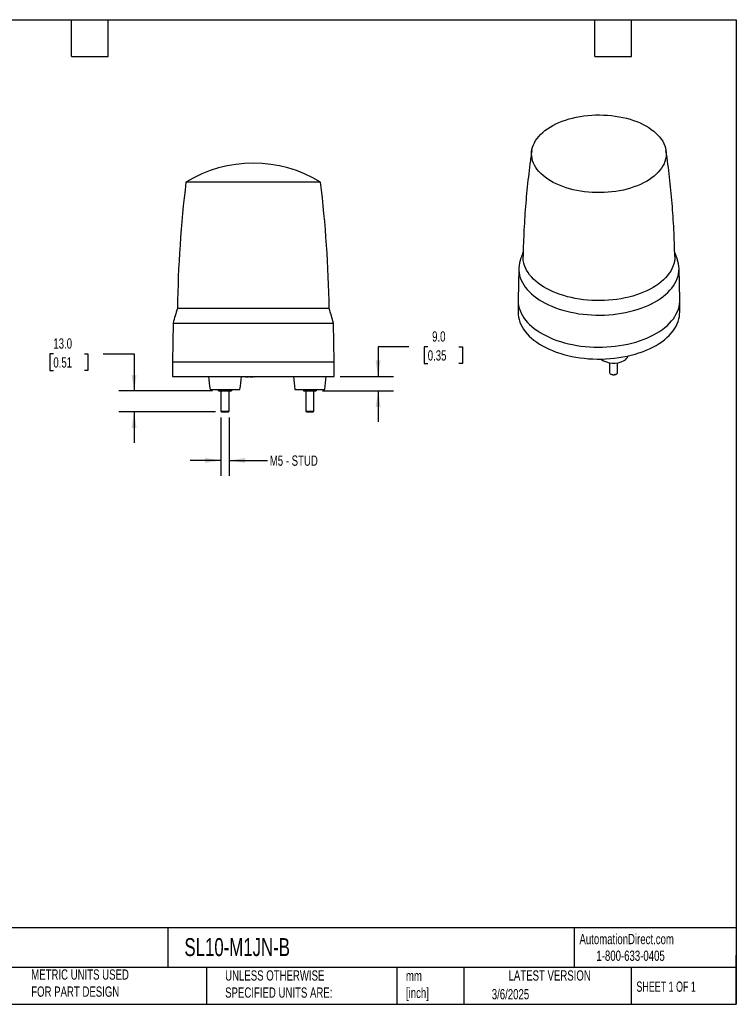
# Model space of a CAD drawing. Header units: millimetres. Extents: x 19 to 819, y 19 to 629.
# Tile 15 of 15: x 376 to 819, y 19 to 629. Entities that reach past the tile are written whole.
import ezdxf

# ---------------------------------------------------------------- set-up
doc = ezdxf.new("R2010")
doc.units = ezdxf.units.MM
doc.header["$LTSCALE"] = 3
doc.linetypes.add('SLD-Solid', pattern=[0])
doc.layers.add('DIMENSIONS', color=140, linetype='SLD-Solid', lineweight=25)
doc.layers.add('TEXT', color=140, linetype='SLD-Solid', lineweight=25)
doc.styles.add('SLDTEXTSTYLE0', font='TXT', dxfattribs={"width": 0.7})
doc.styles.add('SLDTEXTSTYLE1', font='TXT', dxfattribs={"width": 0.65})
doc.dimstyles.new('SLDDIMSTYLE1', dxfattribs={"dimtxt": 6.474023, "dimasz": 9.906, "dimexe": 0, "dimexo": 0.0625, "dimgap": 1.618506, "dimtad": 0, "dimtih": 1, "dimtoh": 1, "dimrnd": 1e-09, "dimzin": 12, "dimdsep": 46, "dimtxsty": 'SLDTEXTSTYLE0', "dimsah": 1, "dimcen": 0.09, "dimadec": 0, "dimazin": 3, "dimtfac": 1, "dimtmove": 0, "dimatfit": 0, "dimfxl": 0, "dimfrac": 2, "dimtolj": 1, "dimtzin": 12, "dimarcsym": 0})
doc.dimstyles.new('SLDDIMSTYLE2', dxfattribs={"dimtxt": 6.474023, "dimasz": 9.906, "dimexe": 0, "dimexo": 0.0625, "dimgap": 1.618506, "dimtad": 0, "dimtih": 1, "dimtoh": 1, "dimrnd": 1e-09, "dimzin": 4, "dimdsep": 46, "dimtxsty": 'SLDTEXTSTYLE0', "dimsah": 1, "dimcen": 0.09, "dimadec": 0, "dimazin": 1, "dimtfac": 1, "dimtmove": 0, "dimatfit": 0, "dimfxl": 0, "dimfrac": 2, "dimtolj": 1, "dimtzin": 12, "dimarcsym": 0})

# ---------------------------------------------------------------- blocks, each defined once
blk = doc.blocks.new('_D_2')
at = {"layer": 'DIMENSIONS'}
for p, q in [((500.23, 382.42), (500.23, 346.26)), ((505.23, 382.42), (505.23, 346.26)), ((500.23, 355.79), (481.18, 355.79)), ((505.23, 355.79), (529, 355.79))]:
    blk.add_line(p, q, dxfattribs=at)
for points in [[(500.23, 355.79), (490.33, 357.31), (490.33, 354.26)], [(505.23, 355.79), (515.14, 354.26), (515.14, 357.31)]]:
    blk.add_solid(points, dxfattribs=at)
at = {"layer": 'DIMENSIONS', "insert": (530.44, 358.83), "char_height": 6.35, "attachment_point": 1, "style": 'SLDTEXTSTYLE0'}
blk.add_mtext('M5 - STUD', dxfattribs=at)
blk = doc.blocks.new('_D_3')
at = {"layer": 'DIMENSIONS'}
for p, q in [((396.51, 421.71), (394.34, 421.71)), ((394.34, 421.71), (394.34, 411.42)), ((415.75, 421.71), (417.93, 421.71)), ((417.93, 421.71), (417.93, 411.42)), ((427.42, 421.71), (446.47, 421.71)), ((446.47, 421.71), (446.47, 398.79)), ((394.34, 411.42), (396.51, 411.42)), ((417.93, 411.42), (415.75, 411.42)), ((494.92, 398.79), (436.95, 398.79)), ((496.87, 385.79), (436.95, 385.79)), ((446.47, 385.79), (446.47, 366.74))]:
    blk.add_line(p, q, dxfattribs=at)
for points in [[(446.47, 398.79), (447.99, 408.69), (444.95, 408.69)], [(446.47, 385.79), (444.95, 375.88), (447.99, 375.88)]]:
    blk.add_solid(points, dxfattribs=at)
at = {"layer": 'DIMENSIONS', "char_height": 6.35, "attachment_point": 1, "style": 'SLDTEXTSTYLE0'}
for s, insert in [('13.0', (396.51, 431.34)), ('0.51', (396.51, 419.6))]:
    blk.add_mtext(s, dxfattribs=dict(at, insert=insert))
blk = doc.blocks.new('_D_4')
at = {"layer": 'DIMENSIONS'}
for p, q in [((616.54, 426.08), (597.49, 426.08)), ((597.49, 426.08), (597.49, 407.79)), ((628.2, 426.08), (626.03, 426.08)), ((626.03, 426.08), (626.03, 415.79)), ((647.44, 426.08), (649.62, 426.08)), ((649.62, 426.08), (649.62, 415.79)), ((626.03, 415.79), (628.2, 415.79)), ((649.62, 415.79), (647.44, 415.79)), ((574.04, 407.79), (607.01, 407.79)), ((563.04, 398.79), (607.01, 398.79)), ((597.49, 398.79), (597.49, 379.74))]:
    blk.add_line(p, q, dxfattribs=at)
for points in [[(597.49, 407.79), (599.01, 417.69), (595.96, 417.69)], [(597.49, 398.79), (595.96, 388.88), (599.01, 388.88)]]:
    blk.add_solid(points, dxfattribs=at)
at = {"layer": 'DIMENSIONS', "char_height": 6.35, "attachment_point": 1, "style": 'SLDTEXTSTYLE0'}
for s, insert in [('9.0', (630.9, 435.71)), ('0.35', (628.2, 423.98))]:
    blk.add_mtext(s, dxfattribs=dict(at, insert=insert))

msp = doc.modelspace()

# ---------------------------------------------------------------- linework, layer by layer
for p, q in [((561.915818, 528.069293), (478.551908, 528.069293)), ((684.551924, 474.707006), (684.133034, 455.113011)), ((784.12542, 455.113011), (783.70653, 474.707006)), ((684.129227, 454.756808), (684.129227, 447.40794)), ((784.129227, 447.40794), (784.129227, 454.756808)), ((567.18949, 449.927851), (473.278235, 449.927851)), ((470.652784, 440.785952), (470.233863, 416.785952)), ((470.652784, 440.785952), (569.814941, 440.785952)), ((570.233863, 416.785952), (569.814941, 440.785952)), ((470.233863, 416.785952), (470.233863, 407.785952)), ((470.233863, 416.785952), (484.519278, 416.785952)), ((484.519278, 416.785952), (570.233863, 416.785952)), ((570.233863, 407.785952), (570.233863, 416.785952)), ((740.687894, 416.247818), (740.687894, 410.290804)), ((745.687894, 410.290804), (745.687894, 416.247818)), ((741.419839, 409.27046), (741.734553, 409.088721)), ((744.641234, 409.088721), (744.955948, 409.27046)), ((470.233863, 407.785952), (520.233863, 407.785952)), ((515.330473, 407.785952), (515.337457, 407.585952)), ((515.493185, 407.785952), (515.49812, 407.585952)), ((515.869456, 407.785952), (515.869452, 407.585952)), ((516.235558, 407.785952), (516.230854, 407.585952)), ((516.349854, 407.585952), (516.363803, 407.585952)), ((516.367761, 407.785952), (516.363803, 407.585952)), ((516.363803, 407.585952), (517.305786, 407.585952)), ((517.31277, 407.785952), (517.305786, 407.585952)), ((518.040285, 407.785952), (518.047269, 407.585952)), ((518.047269, 407.585952), (519.116772, 407.585952)), ((519.118251, 407.785952), (519.116772, 407.585952)), ((519.116772, 407.585952), (520.015598, 407.585952)), ((520.022582, 407.785952), (520.015598, 407.585952)), ((520.233863, 407.785952), (570.233863, 407.785952)), ((520.740847, 407.585952), (520.733863, 407.785952)), ((520.740847, 407.585952), (520.926879, 407.585952)), ((520.933863, 407.785952), (520.926879, 407.585952)), ((493.533863, 399.785952), (502.733863, 399.785952)), ((498.733863, 399.143218), (498.733863, 399.785952)), ((500.233863, 398.785952), (500.233863, 386.230952)), ((502.733863, 399.785952), (511.933863, 399.785952)), ((502.733863, 399.143218), (502.733863, 399.785952)), ((505.233863, 386.230952), (505.233863, 398.785952)), ((506.733863, 399.785952), (506.733863, 399.143218)), ((546.033863, 399.785952), (564.433863, 399.785952)), ((551.233863, 399.785952), (551.233863, 399.143218)), ((552.733863, 398.785952), (552.733863, 386.230952)), ((555.233863, 399.143218), (555.233863, 399.785952)), ((557.733863, 386.230952), (557.733863, 398.785952)), ((559.233863, 399.143218), (559.233863, 399.785952)), ((500.233863, 386.230952), (500.678863, 385.785952)), ((500.233863, 386.230952), (501.483863, 386.230952)), ((500.678863, 385.785952), (501.706363, 385.785952)), ((501.483863, 386.230952), (505.233863, 386.230952)), ((501.706363, 385.785952), (504.788863, 385.785952)), ((504.788863, 385.785952), (505.233863, 386.230952)), ((552.733863, 386.230952), (553.178863, 385.785952)), ((552.733863, 386.230952), (557.733863, 386.230952)), ((553.178863, 385.785952), (557.288863, 385.785952)), ((557.288863, 385.785952), (557.733863, 386.230952))]:
    msp.add_line(p, q)
at = {"flags": 128}
for points in [[(734.554932, 569.685423), (737.000285, 569.629528), (739.435741, 569.490882), (741.852905, 569.269962), (744.243443, 568.967531), (746.599116, 568.58463), (748.911802, 568.12258), (751.17353, 567.582974), (753.376502, 566.967671), (755.513125, 566.278792), (757.576033, 565.518713), (759.558116, 564.690054), (761.45254, 563.79567), (763.252774, 562.838646), (764.952614, 561.822279), (766.546199, 560.750075), (768.028036, 559.625729), (769.393017, 558.453116), (770.636436, 557.23628), (771.754008, 555.979414), (772.741879, 554.686852), (773.596644, 553.363048), (774.315357, 552.012568), (774.895539, 550.640065), (775.335192, 549.250272), (775.6328, 547.847979), (775.787336, 546.43802), (775.798268, 545.025255), (775.665558, 543.614556), (775.389664, 542.210783), (774.971536, 540.818778), (774.412617, 539.443338), (773.714832, 538.089205), (772.880588, 536.761046), (771.912759, 535.46344), (770.814683, 534.200861), (769.590145, 532.97766), (768.243365, 531.798055), (766.778987, 530.666111), (765.202059, 529.58573), (763.518016, 528.560638), (761.732664, 527.594367), (759.852157, 526.690249), (757.882977, 525.8514), (755.831914, 525.080712), (753.706037, 524.380842), (751.512675, 523.754201), (749.259388, 523.202952), (746.953945, 522.728993), (744.604292, 522.333958), (742.218529, 522.01921), (739.804881, 521.785833), (737.371667, 521.634632), (734.927277, 521.566127), (732.480135, 521.580556), (730.038678, 521.677869), (727.611322, 521.857729), (725.206435, 522.119517), (722.832306, 522.462331), (720.49712, 522.884988), (718.208927, 523.386033), (715.975614, 523.963737), (713.804881, 524.616108), (711.70421, 525.3409), (709.680842, 526.135611), (707.741754, 526.997505), (705.893628, 527.923608), (704.142836, 528.910728), (702.495414, 529.955464), (700.957039, 531.054213), (699.533017, 532.203187), (698.228254, 533.398427), (697.04725, 534.635812), (695.994075, 535.911075), (695.07236, 537.219822), (694.285281, 538.55754), (693.635554, 539.919619), (693.125416, 541.301363), (692.756627, 542.698008), (692.530457, 544.10474), (692.447688, 545.51671), (692.508603, 546.929051), (692.712993, 548.336894), (693.060154, 549.735385), (693.548888, 551.119705), (694.177511, 552.48508), (694.943855, 553.826804), (695.84528, 555.140253), (696.878678, 556.420897), (698.040486, 557.664323), (699.326699, 558.866244), (700.732884, 560.022517), (702.254193, 561.129156), (703.885382, 562.182347), (705.620827, 563.178457), (707.454547, 564.114055), (709.38022, 564.985915), (711.391208, 565.79103), (713.480579, 566.526626), (715.64113, 567.190168), (717.865413, 567.779366), (720.145761, 568.292192), (722.474313, 568.726876), (724.843042, 569.08192), (727.243782, 569.356101), (729.668257, 569.548473), (732.108111, 569.658373), (734.554932, 569.685423)], [(781.08192, 482.121561), (781.084535, 481.918478), (781.02159, 480.411873), (780.813703, 478.909617), (780.461517, 477.416352), (779.966121, 475.936694), (779.329045, 474.475216), (778.552259, 473.036436), (777.638164, 471.624801), (776.589586, 470.244674), (775.409765, 468.900321), (774.102348, 467.595898), (772.671377, 466.335436), (771.121274, 465.122831), (769.456831, 463.961832), (767.683192, 462.856026), (765.80584, 461.808833), (763.830577, 460.823488), (761.763509, 459.903038), (759.611025, 459.050328), (757.379778, 458.267992), (755.076665, 457.55845), (752.708805, 456.923894), (750.283517, 456.366287), (747.808296, 455.88735), (745.290794, 455.488566), (742.738793, 455.171166), (740.16018, 454.936131), (737.562925, 454.784188), (734.955057, 454.715807), (732.344637, 454.731198), (729.739732, 454.830315), (727.148395, 455.012851), (724.578636, 455.278242), (722.038397, 455.625668), (719.53553, 456.054053), (717.077771, 456.562076), (714.672717, 457.148164), (712.327803, 457.810508), (710.050275, 458.547058), (707.847174, 459.35554), (705.725309, 460.233453), (703.691239, 461.178084), (701.751251, 462.186514), (699.911342, 463.255626), (698.177198, 464.382114), (696.55418, 465.562497), (695.047304, 466.793126), (693.661228, 468.070198), (692.400237, 469.389766), (691.268227, 470.747749), (690.268698, 472.139953), (689.40474, 473.562071), (688.679022, 475.009711), (688.093789, 476.478395), (687.650848, 477.963586), (687.351569, 479.460693), (687.196877, 480.965087), (687.176549, 482.122348)], [(685.403317, 479.646891), (685.391875, 479.611667), (684.973255, 478.09387), (684.696364, 476.565289), (684.562001, 475.030331), (684.570553, 473.493423), (684.721995, 471.958996), (685.015892, 470.431474), (685.451395, 468.91526), (686.027248, 467.414727), (686.741792, 465.934202), (687.592967, 464.477952), (688.578317, 463.050177), (689.695002, 461.654993), (690.939803, 460.296422), (692.30913, 458.978383), (693.799036, 457.704676), (695.405223, 456.478971), (697.123062, 455.304805), (698.9476, 454.185562), (700.873575, 453.124469), (702.895434, 452.124585), (705.007349, 451.188795), (707.20323, 450.319794), (709.476745, 449.520091), (711.82134, 448.791989), (714.230254, 448.137588), (716.696543, 447.558775), (719.213094, 447.05722), (721.772652, 446.634367), (724.367837, 446.291437), (726.991167, 446.029417), (729.635078, 445.849065), (732.291947, 445.750898), (734.954113, 445.735201), (737.613901, 445.80202), (740.263641, 445.95116), (742.895694, 446.182192), (745.502472, 446.49445), (748.076457, 446.887034), (750.610229, 447.358812), (753.096482, 447.908423), (755.528047, 448.534283), (757.897914, 449.234588), (760.19925, 450.007317), (762.425419, 450.850244), (764.570003, 451.760937), (766.626818, 452.736772), (768.589934, 453.774934), (770.453692, 454.87243), (772.212716, 456.026096), (773.861936, 457.232605), (775.396596, 458.48848), (776.812271, 459.790098), (778.10488, 461.133707), (779.270697, 462.515432), (780.306358, 463.931291), (781.208879, 465.377201), (781.975657, 466.848992), (782.604482, 468.342422), (783.093539, 469.853184), (783.44142, 471.376922), (783.647121, 472.909244), (783.71005, 474.44573), (783.630024, 475.981952), (783.407274, 477.513479), (783.042443, 479.035896), (782.855002, 479.647306)], [(684.133034, 455.113011), (684.129485, 454.664088), (684.210187, 453.114887), (684.434819, 451.570419), (684.802733, 450.035139), (685.312867, 448.513473), (685.963752, 447.009808), (686.753511, 445.52848), (687.679866, 444.073759), (688.740146, 442.64984), (689.931295, 441.260829), (691.249878, 439.91073), (692.692093, 438.603436), (694.253782, 437.342717), (695.930443, 436.132206), (697.71724, 434.975396), (699.609023, 433.87562), (701.600336, 432.836051), (703.685438, 431.859684), (705.858318, 430.949336), (708.11271, 430.107631), (710.442115, 429.336996), (712.839816, 428.639652), (715.298899, 428.017612), (717.812275, 427.472667), (720.372697, 427.006389), (722.972783, 426.620124), (725.605036, 426.314983), (728.261866, 426.091848), (730.935613, 425.951361), (733.618569, 425.893928)], [(733.618569, 425.893928), (736.302997, 425.919714), (738.981157, 426.028644), (741.645327, 426.220406), (744.287827, 426.494445), (746.901037, 426.849972), (749.477423, 427.285961), (752.009556, 427.801157), (754.490135, 428.394072), (756.912008, 429.062998), (759.268193, 429.806006), (761.551896, 430.620953), (763.756532, 431.50549), (765.875744, 432.457067), (767.903424, 433.47294), (769.833723, 434.55018), (771.661078, 435.68568), (773.380218, 436.876168), (774.986187, 438.11821), (776.474356, 439.408226), (777.840432, 440.742495), (779.080477, 442.117172), (780.190917, 443.528291), (781.168549, 444.971786), (782.010554, 446.443493), (782.714505, 447.93917), (783.278372, 449.454503), (783.700529, 450.985125), (783.979759, 452.526621), (784.115258, 454.074548), (784.12542, 455.113011)], [(684.129227, 447.40794), (684.184418, 446.052113), (684.382485, 444.506435), (684.723986, 442.969122), (685.207934, 441.444608), (685.832936, 439.937288), (686.597188, 438.451507), (687.498487, 436.991551), (688.534235, 435.561627), (689.701445, 434.165859), (690.996751, 432.808272), (692.41642, 431.49278), (693.956358, 430.223174), (695.612124, 429.003118), (697.378945, 427.836126), (699.251727, 426.725566), (701.22507, 425.674638), (703.293283, 424.686373), (705.450405, 423.76362), (707.690216, 422.90904), (710.006256, 422.125096), (712.39185, 421.41405), (714.840118, 420.77795), (717.344001, 420.218632), (719.896281, 419.737707), (722.489598, 419.336563), (725.116475, 419.016356), (727.769338, 418.778009), (730.440539, 418.62221), (733.122374, 418.549408), (735.807113, 418.559812), (738.487014, 418.653393), (741.154351, 418.82988), (743.801432, 419.088766), (746.420625, 419.429303), (749.00438, 419.850509), (751.545245, 420.351171), (754.035896, 420.929845), (756.46915, 421.584861), (758.837993, 422.314333), (761.135594, 423.116155), (763.355329, 423.988018), (765.490797, 424.927406), (767.535841, 425.931611), (769.484566, 426.997738)], [(769.484566, 426.997738), (771.331352, 428.122713), (773.070875, 429.303292), (774.698119, 430.536071), (776.208392, 431.817497), (777.59734, 433.143874), (778.860959, 434.511377), (779.995604, 435.916065), (780.998005, 437.353887), (781.86527, 438.820698), (782.594901, 440.312267), (783.184792, 441.824296), (783.633243, 443.352423), (783.938962, 444.892244), (784.101066, 446.439317), (784.129227, 447.40794)], [(740.687894, 410.290804), (740.712693, 410.088029), (740.868679, 409.751962), (741.159449, 409.447211), (741.568105, 409.191487), (742.070897, 408.99965), (742.638606, 408.882852), (743.238236, 408.847878), (743.834941, 408.896762)], [(743.719767, 408.781541), (744.235584, 408.906873), (744.641234, 409.088721)], [(743.834941, 408.896762), (744.394042, 409.026662), (744.883046, 409.23003), (745.273534, 409.495046), (745.542812, 409.806309), (745.675231, 410.145729), (745.687894, 410.290804)]]:
    msp.add_lwpolyline(points, dxfattribs=at)
for centre, radius, start, end in [((520.233863, 459.785952), 80, 58.599006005, 121.400993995), ((1233.182917, 437.891472), 760, 173.185513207, 179.092549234), ((-192.715192, 437.891472), 760, 0.907450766, 6.814486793), ((664.140896, 390.166284), 200, 162.61398711, 165.339068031), ((376.32683, 390.166284), 200, 14.660931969, 17.38601289), ((743.284402, 429.378939), 13.406481, 233.857151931, 298.557663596), ((747.413437, 422.219426), 5.148212, 296.285283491, 340.610357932), ((743.182089, 411.875199), 3.140035, 242.548770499, 279.85952534), ((612.040004, 418.66172), 120, 185.199931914, 189.050100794), ((393.427722, 418.66172), 120, 350.949899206, 354.800068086), ((664.540004, 418.66172), 120, 185.199931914, 189.050100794), ((445.927722, 418.66172), 120, 350.949899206, 354.800068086)]:
    msp.add_arc(centre, radius, start, end)
for points, knots in [([(692.598412, 547.659396), (692.586654, 547.58337), (692.160461, 544.827764), (691.434512, 539.36326), (690.431381, 531.266075), (689.56925, 523.13803), (688.829816, 514.98785), (688.220175, 506.818422), (687.734188, 498.634303), (687.392407, 490.439051), (687.210228, 484.933653), (687.177879, 482.160528), (687.177436, 482.122536)], [0, 0, 0, 0, 0.0035227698, 0.1276857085, 0.251931, 0.376242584, 0.5006050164, 0.6250033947, 0.749423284, 0.8738506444, 0.9982717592, 1, 1, 1, 1]), ([(781.065842, 482.121751), (781.04142, 483.530663), (780.969657, 487.670817), (780.710744, 494.535249), (780.298451, 502.709418), (779.752246, 510.865697), (779.080587, 519.000213), (778.284072, 527.109372), (777.356685, 535.187423), (776.480643, 542.038828), (775.864946, 546.185043), (775.645912, 547.660064)], [0, 0, 0, 0, 0.064094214, 0.1883437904, 0.3125165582, 0.4365992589, 0.5605784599, 0.6844404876, 0.8081713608, 0.9317567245, 1, 1, 1, 1]), ([(687.252628, 484.924196), (687.024552, 484.318303), (686.369543, 482.578245), (685.7895, 480.801832), (685.41143, 479.643971)], [0, 0, 0, 0, 0.3482031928, 1, 1, 1, 1]), ([(782.837061, 479.653288), (782.604571, 480.377899), (782.034704, 482.154021), (781.391518, 483.895797), (781.010735, 484.926973)], [0, 0, 0, 0, 0.4079739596, 1, 1, 1, 1]), ([(515.337457, 407.585952), (515.338415, 407.585952), (515.34017, 407.585952), (515.352574, 407.585952), (515.362166, 407.585952), (515.388785, 407.585952), (515.40595, 407.585952), (515.447096, 407.585952), (515.471969, 407.585952), (515.49812, 407.585952)], [0.00000000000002, 0.00000000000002, 0.00000000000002, 0.00000000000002, 0.00011285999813, 0.00011285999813, 0.00022580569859, 0.00022580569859, 0.00033875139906, 0.00033875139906, 0.00045147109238, 0.00045147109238, 0.00045147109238, 0.00045147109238]), ([(515.49812, 407.585952), (515.522972, 407.585952), (515.548564, 407.585952), (515.606407, 407.585952), (515.63753, 407.585952), (515.733698, 407.585952), (515.801723, 407.585952), (515.869452, 407.585952)], [0.00000000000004, 0.00000000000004, 0.00000000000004, 0.00000000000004, 0.00009991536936, 0.00009991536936, 0.00020005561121, 0.00020005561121, 0.00040023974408, 0.00040023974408, 0.00040023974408, 0.00040023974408]), ([(515.869452, 407.585952), (515.902728, 407.585952), (515.935213, 407.585952), (516.000325, 407.585952), (516.032293, 407.585952), (516.094326, 407.585952), (516.124301, 407.585952), (516.180471, 407.585952), (516.205839, 407.585952), (516.230854, 407.585952)], [0.00000000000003, 0.00000000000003, 0.00000000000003, 0.00000000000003, 0.00009858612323, 0.00009858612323, 0.00019726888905, 0.00019726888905, 0.00029595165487, 0.00029595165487, 0.00039448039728, 0.00039448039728, 0.00039448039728, 0.00039448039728]), ([(516.230854, 407.585952), (516.258369, 407.585952), (516.285093, 407.585952), (516.319198, 407.585952), (516.329765, 407.585952), (516.347414, 407.585952), (516.354273, 407.585952), (516.361261, 407.585952), (516.362108, 407.585952), (516.362955, 407.585952), (516.363803, 407.585952)], [0.00000000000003, 0.00000000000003, 0.00000000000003, 0.00000000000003, 0.00011249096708, 0.00011249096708, 0.00016881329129, 0.00016881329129, 0.00022513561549, 0.00022513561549, 0.00022513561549, 0.00023196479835, 0.00023196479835, 0.00023196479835, 0.00023196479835]), ([(498.733863, 399.143218), (499.059339, 399.034726), (499.389217, 398.944572), (500.057934, 398.819754), (500.394936, 398.785952), (500.733863, 398.785952)], [0, 0, 0, 0, 0.5, 0.5, 1, 1, 1, 1]), ([(498.733863, 398.785952), (498.733863, 398.785952), (498.733863, 398.819816), (498.733863, 398.944228), (498.733863, 399.034569), (498.733863, 399.143218)], [0, 0, 0, 0, 0.5, 0.5, 1, 1, 1, 1]), ([(498.733863, 398.785952), (498.733863, 398.785952), (498.733863, 398.819816), (498.733863, 398.944228), (498.733863, 399.034569), (498.733863, 399.143218)], [0, 0, 0, 0, 0.5, 0.5, 1, 1, 1, 1]), ([(498.733863, 398.785952), (498.733863, 398.785952), (498.776186, 398.785952), (498.954764, 398.785952), (499.091128, 398.785952), (499.448394, 398.785952), (499.669073, 398.785952), (500.167674, 398.785952), (500.445188, 398.785952), (500.733863, 398.785952)], [0, 0, 0, 0, 0.25, 0.25, 0.5, 0.5, 0.75, 0.75, 1, 1, 1, 1]), ([(498.733863, 398.785952), (498.767528, 398.785952), (498.836027, 398.785952), (499.274921, 398.785952), (499.705537, 398.785952), (499.866598, 398.785952)], [0, 0, 0, 0, 0.3769305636, 0.7669562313, 1, 1, 1, 1]), ([(500.733863, 398.785952), (501.073563, 398.785952), (501.40989, 398.819815), (502.076897, 398.944229), (502.407918, 399.034569), (502.733863, 399.143218)], [0, 0, 0, 0, 0.5, 0.5, 1, 1, 1, 1]), ([(500.733863, 398.785952), (501.022295, 398.785952), (501.3419, 398.785952), (502.018747, 398.785952), (502.375695, 398.785952), (503.090226, 398.785952), (503.447365, 398.785952), (504.124874, 398.785952), (504.444945, 398.785952), (504.733863, 398.785952)], [0, 0, 0, 0, 0.25, 0.25, 0.5, 0.5, 0.75, 0.75, 1, 1, 1, 1]), ([(502.733863, 399.143218), (503.05934, 399.034726), (503.389217, 398.944572), (504.057938, 398.819753), (504.394936, 398.785952), (504.733863, 398.785952)], [0, 0, 0, 0, 0.5, 0.5, 1, 1, 1, 1]), ([(504.733863, 398.785952), (505.073565, 398.785952), (505.409892, 398.819816), (506.076895, 398.944228), (506.407917, 399.034569), (506.733863, 399.143218)], [0, 0, 0, 0, 0.5, 0.5, 1, 1, 1, 1]), ([(504.733863, 398.785952), (505.022538, 398.785952), (505.300052, 398.785952), (505.798653, 398.785952), (506.019332, 398.785952), (506.376597, 398.785952), (506.512962, 398.785952), (506.691539, 398.785952), (506.733863, 398.785952), (506.733863, 398.785952)], [0, 0, 0, 0, 0.25, 0.25, 0.5, 0.5, 0.75, 0.75, 1, 1, 1, 1]), ([(505.233863, 398.785952), (505.373143, 398.785952), (505.834909, 398.785952), (506.313657, 398.785952), (506.675128, 398.785952), (506.714509, 398.785952), (506.733863, 398.785952)], [0, 0, 0, 0, 0.14539867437, 0.48205135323, 0.74544743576, 1, 1, 1, 1]), ([(506.733863, 399.143218), (506.733863, 399.034726), (506.733863, 398.944572), (506.733863, 398.819754), (506.733863, 398.785952), (506.733863, 398.785952)], [0, 0, 0, 0, 0.5, 0.5, 1, 1, 1, 1]), ([(506.733863, 399.143218), (506.733863, 399.034726), (506.733863, 398.944572), (506.733863, 398.819754), (506.733863, 398.785952), (506.733863, 398.785952)], [0, 0, 0, 0, 0.5, 0.5, 1, 1, 1, 1]), ([(551.233863, 399.143218), (551.559339, 399.034726), (551.889217, 398.944572), (552.557934, 398.819754), (552.894936, 398.785952), (553.233863, 398.785952)], [0, 0, 0, 0, 0.5, 0.5, 1, 1, 1, 1]), ([(551.233863, 399.143218), (551.233863, 399.034726), (551.233863, 398.944572), (551.233863, 398.819754), (551.233863, 398.785952), (551.233863, 398.785952)], [0, 0, 0, 0, 0.5, 0.5, 1, 1, 1, 1]), ([(551.233863, 398.785952), (551.233863, 398.785952), (551.276186, 398.785952), (551.454764, 398.785952), (551.591128, 398.785952), (551.948394, 398.785952), (552.169073, 398.785952), (552.667674, 398.785952), (552.945188, 398.785952), (553.233863, 398.785952)], [0, 0, 0, 0, 0.25, 0.25, 0.5, 0.5, 0.75, 0.75, 1, 1, 1, 1]), ([(553.233863, 398.785952), (553.573565, 398.785952), (553.909892, 398.819816), (554.576895, 398.944228), (554.907917, 399.034569), (555.233863, 399.143218)], [0, 0, 0, 0, 0.5, 0.5, 1, 1, 1, 1]), ([(553.233863, 398.785952), (553.522538, 398.785952), (553.842376, 398.785952), (554.519554, 398.785952), (554.876597, 398.785952), (555.591128, 398.785952), (555.948172, 398.785952), (556.62535, 398.785952), (556.945188, 398.785952), (557.233863, 398.785952)], [0, 0, 0, 0, 0.25, 0.25, 0.5, 0.5, 0.75, 0.75, 1, 1, 1, 1]), ([(555.233863, 399.143218), (555.559339, 399.034726), (555.889217, 398.944572), (556.557934, 398.819754), (556.894936, 398.785952), (557.233863, 398.785952)], [0, 0, 0, 0, 0.5, 0.5, 1, 1, 1, 1]), ([(557.233863, 398.785952), (557.573565, 398.785952), (557.909892, 398.819816), (558.576895, 398.944228), (558.907917, 399.034569), (559.233863, 399.143218)], [0, 0, 0, 0, 0.5, 0.5, 1, 1, 1, 1]), ([(557.233863, 398.785952), (557.522538, 398.785952), (557.800052, 398.785952), (558.298653, 398.785952), (558.519332, 398.785952), (558.876597, 398.785952), (559.012962, 398.785952), (559.191539, 398.785952), (559.233863, 398.785952), (559.233863, 398.785952)], [0, 0, 0, 0, 0.25, 0.25, 0.5, 0.5, 0.75, 0.75, 1, 1, 1, 1]), ([(559.233863, 399.143218), (559.233863, 399.034726), (559.233863, 398.944572), (559.233863, 398.819754), (559.233863, 398.785952), (559.233863, 398.785952)], [0, 0, 0, 0, 0.5, 0.5, 1, 1, 1, 1])]:
    msp.add_open_spline(points, degree=3, knots=knots)
at = {"layer": 'TEXT'}
for p, q in [((19.05, 628.65), (819.15, 628.65)), ((407.67, 605.79), (407.67, 628.65)), ((430.53, 605.79), (430.53, 628.65)), ((731.52, 605.79), (731.52, 628.65)), ((754.38, 605.79), (754.38, 628.65)), ((819.15, 628.65), (819.15, 19.05)), ((407.67, 605.79), (430.53, 605.79)), ((731.52, 605.79), (754.38, 605.79)), ((819.15, 66.378323), (19.05, 66.378323)), ((467.276686, 66.378323), (467.276686, 41.91)), ((718.726132, 66.378323), (718.726132, 41.91)), ((819.15, 19.05), (819.15, 49.53)), ((819.15, 41.91), (19.05, 41.91)), ((491.340532, 41.91), (491.340532, 19.05)), ((609.072914, 41.91), (609.072914, 19.05)), ((650.436293, 41.91), (650.436293, 19.05)), ((754.046247, 41.91), (754.046247, 19.05)), ((19.05, 19.05), (819.15, 19.05))]:
    msp.add_line(p, q, dxfattribs=at)

# ---------------------------------------------------------------- texts
for s, insert, char_height, attachment_point, style in [('AutomationDirect.com', (722.084876, 62.629594), 6.35, 1, 'SLDTEXTSTYLE0'), ('SL10-M1JN-B', (477.623166, 60.019161), 11.1125, 1, 'SLDTEXTSTYLE0'), ('1-800-633-0405', (732.574739, 52.311071), 6.35, 1, 'SLDTEXTSTYLE0'), ('METRIC UNITS USED ^JFOR PART DESIGN', (382.813004, 40.667648), 6.35, 1, 'SLDTEXTSTYLE0'), ('UNLESS OTHERWISE ^JSPECIFIED UNITS ARE:', (502.823739, 40.081527), 6.35, 1, 'SLDTEXTSTYLE0'), ('mm^J[inch]', (614.721508, 39.891567), 6.35, 1, 'SLDTEXTSTYLE0'), ('LATEST VERSION', (703.656394, 40.091982), 6.35, 2, 'SLDTEXTSTYLE0'), ('SHEET 1 OF 1', (757.323857, 33.154471), 6.35, 1, 'SLDTEXTSTYLE1'), ('3/6/2025', (667.838426, 28.491359), 6.35, 1, 'SLDTEXTSTYLE0')]:
    msp.add_mtext(s, dxfattribs=dict(at, insert=insert, char_height=char_height, attachment_point=attachment_point, style=style))

# ---------------------------------------------------------------- dimensions: what is measured, and where the dimension line sits
at = {"layer": 'DIMENSIONS'}
for base, p1, p2, picture, middle in [((597.485979, 407.785952), (559.233863, 398.785952), (570.233863, 407.785952), '_D_4', (597.485979, 426.079286)), ((446.470213, 398.785952), (500.678863, 385.785952), (498.733863, 398.785952), '_D_3', (446.470213, 421.706264))]:
    dim = msp.add_linear_dim(base=base, p1=p1, p2=p2, angle=90, dimstyle='SLDDIMSTYLE2', dxfattribs=at)
    dim.commit()
    dim.dimension.update_dxf_attribs({"geometry": picture, "text_midpoint": middle, "dimtype": 160})
dim = msp.add_linear_dim(base=(500.233863, 355.785952), p1=(505.233863, 386.230952), p2=(500.233863, 386.230952), text='M5 - STUD', dimstyle='SLDDIMSTYLE1', dxfattribs=at)
dim.commit()
dim.dimension.update_dxf_attribs({"geometry": '_D_2', "text_midpoint": (553.468626, 355.785952), "dimtype": 160})

doc.saveas('drawing.dxf')
